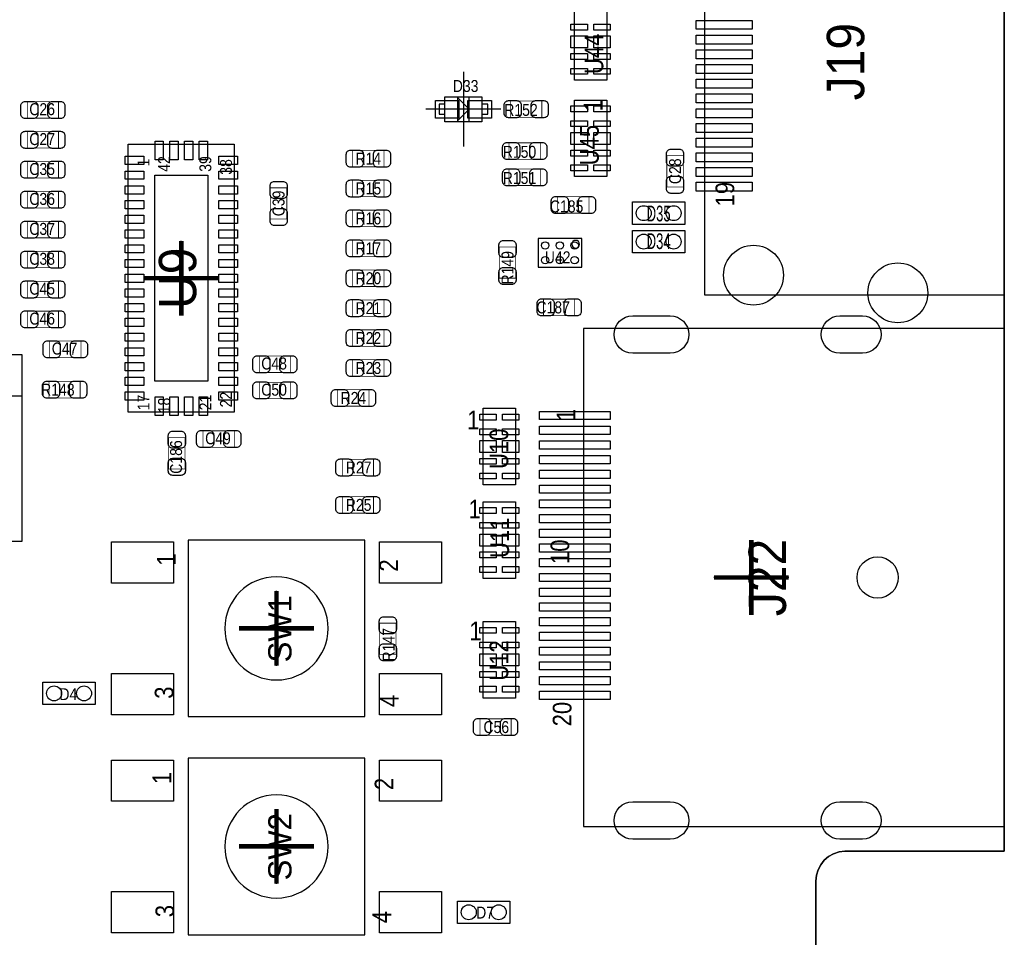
# Model space of a CAD drawing. Extents: x 0 to 170, y -5 to 120.
# Tile 12 of 13: x 136 to 170, y 73 to 104. Entities that reach past the tile are written whole.
import ezdxf
from ezdxf.enums import TextEntityAlignment as Align

# ---------------------------------------------------------------- set-up
doc = ezdxf.new("R2010")
doc.units = 0
for name, color, linetype in [('BG_OUTLINE', 3, 'CONTINUOUS'), ('PG_ASSEMBLY_TOP', 140, 'CONTINUOUS'), ('PG_BODY_CENTER', 211, 'CONTINUOUS'), ('PIN_TOP', 160, 'CONTINUOUS'), ('RD_ASSEMBLY_TOP', 140, 'CONTINUOUS')]:
    doc.layers.add(name, color=color, linetype=linetype)

msp = doc.modelspace()

# ---------------------------------------------------------------- linework, layer by layer
at = {"layer": 'BG_OUTLINE'}
msp.add_lwpolyline([(169.926, 0), (169.926, 39.77386), (164.5158, 39.77386, -0.414214), (163.5252, 40.76446), (163.5252, 44.26966, -0.406818), (164.5158, 45.28566), (169.926, 45.28566), (169.926, 70.5358), (164.5158, 70.5358, -0.414214), (163.5252, 71.5264), (163.5252, 75.0316, -0.406818), (164.5158, 76.0476), (169.926, 76.0476), (169.926, 119.888), (17.526, 119.888), (0, 119.888), (0, 0)], format="xyb", close=True, dxfattribs=at)
for points in [[(169.926, 119.888), (169.926, 76.0476)], [(169.926, 76.0476), (164.5158, 76.0476)], [(163.5252, 75.0316), (163.5252, 71.5264)]]:
    msp.add_lwpolyline(points, dxfattribs=at)
msp.add_lwpolyline([(164.5158, 76.0476, 0.406818), (163.5252, 75.0316)], format="xyb", dxfattribs=at)
at = {"layer": 'PG_ASSEMBLY_TOP'}
for points in [[(169.912792, 94.93377), (159.762698, 94.93377), (159.762698, 110.783878), (169.912792, 110.783878)], [(155.32989, 104.830372), (156.42971, 104.830372), (156.42971, 102.230428), (155.32989, 102.230428)], [(155.32989, 101.553772), (156.42971, 101.553772), (156.42971, 98.953828), (155.32989, 98.953828)], [(152.23109, 91.088972), (153.33091, 91.088972), (153.33091, 88.489028), (152.23109, 88.489028)], [(152.23109, 87.913972), (153.33091, 87.913972), (153.33091, 85.314028), (152.23109, 85.314028)], [(152.23109, 83.849972), (153.33091, 83.849972), (153.33091, 81.250028), (152.23109, 81.250028)]]:
    msp.add_lwpolyline(points, close=True, dxfattribs=at)
for points in [[(152.186894, 100.819458), (150.936706, 100.819458), (150.936706, 101.669342), (152.186894, 101.669342), (152.186894, 100.819458)], [(151.361902, 100.84435), (151.761698, 101.2444), (151.361902, 101.64445), (151.361902, 100.84435)], [(151.761698, 100.84435), (151.761698, 101.64445)], [(150.736808, 101.414326), (150.736808, 101.074474), (150.936706, 101.074474), (150.936706, 101.414326), (150.736808, 101.414326)], [(152.186894, 101.414326), (152.186894, 101.074474), (152.386792, 101.074474), (152.386792, 101.414326), (152.186894, 101.414326)], [(143.786098, 90.954098), (140.185902, 90.954098), (140.185902, 100.053902), (143.786098, 100.053902), (143.786098, 90.954098)], [(157.3022, 98.0948), (159.0802, 98.0948), (159.0802, 97.3328), (157.3022, 97.3328), (157.3022, 98.0948)], [(157.3022, 97.1296), (159.0802, 97.1296), (159.0802, 96.3676), (157.3022, 96.3676), (157.3022, 97.1296)], [(154.098498, 96.857566), (154.098498, 95.877634), (155.578302, 95.877634), (155.578302, 96.857566), (154.098498, 96.857566)], [(169.926, 76.892658), (169.926, 93.792802), (155.63596, 93.792802), (155.63596, 76.892658), (169.926, 76.892658)], [(131.6482, 92.9132), (136.5758, 92.9132), (136.5758, 86.5632), (131.6482, 86.5632), (131.6482, 92.9132)], [(131.6482, 91.5162), (136.5758, 91.5162)], [(148.215096, 80.618076), (148.215096, 86.612476), (142.220696, 86.612476), (142.220696, 80.618076), (148.215096, 80.618076)], [(137.287, 81.788), (139.065, 81.788), (139.065, 81.026), (137.287, 81.026), (137.287, 81.788)], [(148.215096, 73.214738), (148.215096, 79.209138), (142.220696, 79.209138), (142.220696, 73.214738), (148.215096, 73.214738)], [(153.142696, 73.595738), (151.364696, 73.595738), (151.364696, 74.357738), (153.142696, 74.357738), (153.142696, 73.595738)]]:
    msp.add_lwpolyline(points, dxfattribs=at)
at = {"layer": 'PG_ASSEMBLY_TOP', "const_width": 0.024892}
for points in [[(136.756902, 100.939092), (136.756902, 101.498908), (137.817098, 101.498908), (137.817098, 100.939092), (136.756902, 100.939092)], [(153.165302, 100.964492), (153.165302, 101.524308), (154.225498, 101.524308), (154.225498, 100.964492), (153.165302, 100.964492)], [(136.756902, 99.923092), (136.756902, 100.482908), (137.817098, 100.482908), (137.817098, 99.923092), (136.756902, 99.923092)], [(154.174698, 100.101908), (154.174698, 99.542092), (153.114502, 99.542092), (153.114502, 100.101908), (154.174698, 100.101908)], [(147.805902, 99.288092), (147.805902, 99.847908), (148.866098, 99.847908), (148.866098, 99.288092), (147.805902, 99.288092)], [(159.029908, 98.606102), (158.470092, 98.606102), (158.470092, 99.666298), (159.029908, 99.666298), (159.029908, 98.606102)], [(136.756902, 98.907092), (136.756902, 99.466908), (137.817098, 99.466908), (137.817098, 98.907092), (136.756902, 98.907092)], [(154.174698, 99.212908), (154.174698, 98.653092), (153.114502, 98.653092), (153.114502, 99.212908), (154.174698, 99.212908)], [(147.805902, 98.272092), (147.805902, 98.831908), (148.866098, 98.831908), (148.866098, 98.272092), (147.805902, 98.272092)], [(136.756902, 97.891092), (136.756902, 98.450908), (137.817098, 98.450908), (137.817098, 97.891092), (136.756902, 97.891092)], [(145.008092, 98.574098), (145.567908, 98.574098), (145.567908, 97.513902), (145.008092, 97.513902), (145.008092, 98.574098)], [(154.765502, 97.713292), (154.765502, 98.273108), (155.825698, 98.273108), (155.825698, 97.713292), (154.765502, 97.713292)], [(147.805902, 97.256092), (147.805902, 97.815908), (148.866098, 97.815908), (148.866098, 97.256092), (147.805902, 97.256092)], [(136.756902, 96.875092), (136.756902, 97.434908), (137.817098, 97.434908), (137.817098, 96.875092), (136.756902, 96.875092)], [(147.805902, 96.240092), (147.805902, 96.799908), (148.866098, 96.799908), (148.866098, 96.240092), (147.805902, 96.240092)], [(136.756902, 95.859092), (136.756902, 96.418908), (137.817098, 96.418908), (137.817098, 95.859092), (136.756902, 95.859092)], [(153.340308, 95.507302), (152.780492, 95.507302), (152.780492, 96.567498), (153.340308, 96.567498), (153.340308, 95.507302)], [(147.805902, 95.224092), (147.805902, 95.783908), (148.866098, 95.783908), (148.866098, 95.224092), (147.805902, 95.224092)], [(136.756902, 94.843092), (136.756902, 95.402908), (137.817098, 95.402908), (137.817098, 94.843092), (136.756902, 94.843092)], [(147.805902, 94.208092), (147.805902, 94.767908), (148.866098, 94.767908), (148.866098, 94.208092), (147.805902, 94.208092)], [(154.282902, 94.233492), (154.282902, 94.793308), (155.343098, 94.793308), (155.343098, 94.233492), (154.282902, 94.233492)], [(136.756902, 93.827092), (136.756902, 94.386908), (137.817098, 94.386908), (137.817098, 93.827092), (136.756902, 93.827092)], [(147.805902, 93.192092), (147.805902, 93.751908), (148.866098, 93.751908), (148.866098, 93.192092), (147.805902, 93.192092)], [(138.579098, 93.370908), (138.579098, 92.811092), (137.518902, 92.811092), (137.518902, 93.370908), (138.579098, 93.370908)], [(144.630902, 92.303092), (144.630902, 92.862908), (145.691098, 92.862908), (145.691098, 92.303092), (144.630902, 92.303092)], [(147.805902, 92.176092), (147.805902, 92.735908), (148.866098, 92.735908), (148.866098, 92.176092), (147.805902, 92.176092)], [(138.553698, 91.999308), (138.553698, 91.439492), (137.493502, 91.439492), (137.493502, 91.999308), (138.553698, 91.999308)], [(144.630902, 91.414092), (144.630902, 91.973908), (145.691098, 91.973908), (145.691098, 91.414092), (144.630902, 91.414092)], [(147.297902, 91.160092), (147.297902, 91.719908), (148.358098, 91.719908), (148.358098, 91.160092), (147.297902, 91.160092)], [(143.786098, 90.322908), (143.786098, 89.763092), (142.725902, 89.763092), (142.725902, 90.322908), (143.786098, 90.322908)], [(142.113508, 89.030302), (141.553692, 89.030302), (141.553692, 90.090498), (142.113508, 90.090498), (142.113508, 89.030302)], [(148.510498, 89.357708), (148.510498, 88.797892), (147.450302, 88.797892), (147.450302, 89.357708), (148.510498, 89.357708)], [(148.510498, 88.087708), (148.510498, 87.527892), (147.450302, 87.527892), (147.450302, 88.087708), (148.510498, 88.087708)], [(148.716492, 83.791298), (149.276308, 83.791298), (149.276308, 82.731102), (148.716492, 82.731102), (148.716492, 83.791298)], [(152.123902, 79.984092), (152.123902, 80.543908), (153.184098, 80.543908), (153.184098, 79.984092), (152.123902, 79.984092)]]:
    msp.add_lwpolyline(points, dxfattribs=at)
at = {"layer": 'PG_ASSEMBLY_TOP'}
msp.add_lwpolyline([(155.505404, 96.6597, 1), (155.243276, 96.6597, 1)], format="xyb", close=True, dxfattribs=at)
for points in [[(146.970496, 83.615276, 1), (143.465296, 83.615276, 1), (146.970496, 83.615276)], [(146.970496, 76.211938, 1), (143.465296, 76.211938, 1), (146.970496, 76.211938)]]:
    msp.add_lwpolyline(points, format="xyb", dxfattribs=at)
at = {"layer": 'PG_BODY_CENTER'}
for points in [[(151.5618, 102.5144), (151.5618, 99.9744)], [(152.8318, 101.2444), (150.2918, 101.2444)], [(141.986, 94.234), (141.986, 96.774)], [(143.256, 95.504), (140.716, 95.504)], [(161.335974, 84.07273), (161.335974, 86.61273)], [(162.605974, 85.34273), (160.065974, 85.34273)], [(145.217896, 82.345276), (145.217896, 84.885276)], [(146.487896, 83.615276), (143.947896, 83.615276)], [(145.217896, 74.941938), (145.217896, 77.481938)], [(146.487896, 76.211938), (143.947896, 76.211938)]]:
    msp.add_lwpolyline(points, dxfattribs=at)
at = {"layer": 'PG_BODY_CENTER', "const_width": 0.1524}
for points in [[(141.986, 94.234), (141.986, 96.774)], [(143.256, 95.504), (140.716, 95.504)], [(161.335974, 84.07273), (161.335974, 86.61273)], [(162.605974, 85.34273), (160.065974, 85.34273)], [(145.217896, 82.345276), (145.217896, 84.885276)], [(146.487896, 83.615276), (143.947896, 83.615276)], [(145.217896, 74.941938), (145.217896, 77.481938)], [(146.487896, 76.211938), (143.947896, 76.211938)]]:
    msp.add_lwpolyline(points, dxfattribs=at)
at = {"layer": 'PIN_TOP'}
for points in [[(155.215336, 104.130475), (155.774136, 104.130475), (155.774136, 103.930577), (155.215336, 103.930577)], [(155.985464, 104.130475), (156.544264, 104.130475), (156.544264, 103.930577), (155.985464, 103.930577)], [(161.365184, 103.956358), (159.460184, 103.956358), (159.460184, 104.261158), (161.365184, 104.261158)], [(155.215336, 103.7336), (155.774136, 103.7336), (155.774136, 103.3272), (155.215336, 103.3272)], [(155.985464, 103.7336), (156.544264, 103.7336), (156.544264, 103.3272), (155.985464, 103.3272)], [(161.365184, 103.456486), (159.460184, 103.456486), (159.460184, 103.761286), (161.365184, 103.761286)], [(155.215336, 103.130223), (155.774136, 103.130223), (155.774136, 102.930325), (155.215336, 102.930325)], [(155.985464, 103.130223), (156.544264, 103.130223), (156.544264, 102.930325), (155.985464, 102.930325)], [(161.365184, 102.95636), (159.460184, 102.95636), (159.460184, 103.26116), (161.365184, 103.26116)], [(155.215336, 102.630351), (155.774136, 102.630351), (155.774136, 102.430453), (155.215336, 102.430453)], [(155.985464, 102.630351), (156.544264, 102.630351), (156.544264, 102.430453), (155.985464, 102.430453)], [(161.365184, 102.456488), (159.460184, 102.456488), (159.460184, 102.761288), (161.365184, 102.761288)], [(161.365184, 101.956362), (159.460184, 101.956362), (159.460184, 102.261162), (161.365184, 102.261162)], [(161.365184, 101.45649), (159.460184, 101.45649), (159.460184, 101.76129), (161.365184, 101.76129)], [(151.41194, 101.544374), (151.41194, 100.944426), (150.61184, 100.944426), (150.61184, 101.544374)], [(152.51176, 101.544374), (152.51176, 100.944426), (151.71166, 100.944426), (151.71166, 101.544374)], [(155.215336, 101.353747), (155.774136, 101.353747), (155.774136, 101.153849), (155.215336, 101.153849)], [(155.985464, 101.353747), (156.544264, 101.353747), (156.544264, 101.153849), (155.985464, 101.153849)], [(161.365184, 100.956364), (159.460184, 100.956364), (159.460184, 101.261164), (161.365184, 101.261164)], [(155.215336, 100.853875), (155.774136, 100.853875), (155.774136, 100.653977), (155.215336, 100.653977)], [(155.985464, 100.853875), (156.544264, 100.853875), (156.544264, 100.653977), (155.985464, 100.653977)], [(161.365184, 100.456492), (159.460184, 100.456492), (159.460184, 100.761292), (161.365184, 100.761292)], [(155.215336, 100.457), (155.774136, 100.457), (155.774136, 100.0506), (155.215336, 100.0506)], [(155.985464, 100.457), (156.544264, 100.457), (156.544264, 100.0506), (155.985464, 100.0506)], [(141.375638, 100.161598), (141.375638, 99.526598), (141.096238, 99.526598), (141.096238, 100.161598)], [(141.875764, 100.161598), (141.875764, 99.526598), (141.596364, 99.526598), (141.596364, 100.161598)], [(142.375636, 100.161598), (142.375636, 99.526598), (142.096236, 99.526598), (142.096236, 100.161598)], [(142.875762, 100.161598), (142.875762, 99.526598), (142.596362, 99.526598), (142.596362, 100.161598)], [(161.365184, 99.956366), (159.460184, 99.956366), (159.460184, 100.261166), (161.365184, 100.261166)], [(140.07846, 99.643692), (140.71346, 99.643692), (140.71346, 99.364292), (140.07846, 99.364292)], [(143.89354, 99.364292), (143.25854, 99.364292), (143.25854, 99.643692), (143.89354, 99.643692)], [(155.215336, 99.853623), (155.774136, 99.853623), (155.774136, 99.653725), (155.215336, 99.653725)], [(155.985464, 99.853623), (156.544264, 99.853623), (156.544264, 99.653725), (155.985464, 99.653725)], [(161.365184, 99.456494), (159.460184, 99.456494), (159.460184, 99.761294), (161.365184, 99.761294)], [(155.215336, 99.353751), (155.774136, 99.353751), (155.774136, 99.153853), (155.215336, 99.153853)], [(155.985464, 99.353751), (156.544264, 99.353751), (156.544264, 99.153853), (155.985464, 99.153853)], [(140.07846, 99.14382), (140.71346, 99.14382), (140.71346, 98.86442), (140.07846, 98.86442)], [(142.886049, 92.004007), (141.085951, 92.004007), (141.085951, 99.003993), (142.886049, 99.003993)], [(143.89354, 98.86442), (143.25854, 98.86442), (143.25854, 99.14382), (143.89354, 99.14382)], [(161.365184, 98.956368), (159.460184, 98.956368), (159.460184, 99.261168), (161.365184, 99.261168)], [(140.07846, 98.643694), (140.71346, 98.643694), (140.71346, 98.364294), (140.07846, 98.364294)], [(143.89354, 98.364294), (143.25854, 98.364294), (143.25854, 98.643694), (143.89354, 98.643694)], [(161.365184, 98.456496), (159.460184, 98.456496), (159.460184, 98.761296), (161.365184, 98.761296)], [(140.07846, 98.143822), (140.71346, 98.143822), (140.71346, 97.864422), (140.07846, 97.864422)], [(143.89354, 97.864422), (143.25854, 97.864422), (143.25854, 98.143822), (143.89354, 98.143822)], [(140.07846, 97.643696), (140.71346, 97.643696), (140.71346, 97.364296), (140.07846, 97.364296)], [(143.89354, 97.364296), (143.25854, 97.364296), (143.25854, 97.643696), (143.89354, 97.643696)], [(140.07846, 97.143824), (140.71346, 97.143824), (140.71346, 96.864424), (140.07846, 96.864424)], [(143.89354, 96.864424), (143.25854, 96.864424), (143.25854, 97.143824), (143.89354, 97.143824)], [(140.07846, 96.643698), (140.71346, 96.643698), (140.71346, 96.364298), (140.07846, 96.364298)], [(143.89354, 96.364298), (143.25854, 96.364298), (143.25854, 96.643698), (143.89354, 96.643698)], [(140.07846, 96.143826), (140.71346, 96.143826), (140.71346, 95.864426), (140.07846, 95.864426)], [(143.89354, 95.864426), (143.25854, 95.864426), (143.25854, 96.143826), (143.89354, 96.143826)], [(140.07846, 95.6437), (140.71346, 95.6437), (140.71346, 95.3643), (140.07846, 95.3643)], [(143.89354, 95.3643), (143.25854, 95.3643), (143.25854, 95.6437), (143.89354, 95.6437)], [(140.07846, 95.143574), (140.71346, 95.143574), (140.71346, 94.864174), (140.07846, 94.864174)], [(143.89354, 94.864174), (143.25854, 94.864174), (143.25854, 95.143574), (143.89354, 95.143574)], [(140.07846, 94.643702), (140.71346, 94.643702), (140.71346, 94.364302), (140.07846, 94.364302)], [(143.89354, 94.364302), (143.25854, 94.364302), (143.25854, 94.643702), (143.89354, 94.643702)], [(140.07846, 94.143576), (140.71346, 94.143576), (140.71346, 93.864176), (140.07846, 93.864176)], [(143.89354, 93.864176), (143.25854, 93.864176), (143.25854, 94.143576), (143.89354, 94.143576)], [(140.07846, 93.643704), (140.71346, 93.643704), (140.71346, 93.364304), (140.07846, 93.364304)], [(143.89354, 93.364304), (143.25854, 93.364304), (143.25854, 93.643704), (143.89354, 93.643704)], [(140.07846, 93.143578), (140.71346, 93.143578), (140.71346, 92.864178), (140.07846, 92.864178)], [(143.89354, 92.864178), (143.25854, 92.864178), (143.25854, 93.143578), (143.89354, 93.143578)], [(140.07846, 92.643706), (140.71346, 92.643706), (140.71346, 92.364306), (140.07846, 92.364306)], [(143.89354, 92.364306), (143.25854, 92.364306), (143.25854, 92.643706), (143.89354, 92.643706)], [(140.07846, 92.14358), (140.71346, 92.14358), (140.71346, 91.86418), (140.07846, 91.86418)], [(143.89354, 91.86418), (143.25854, 91.86418), (143.25854, 92.14358), (143.89354, 92.14358)], [(140.07846, 91.643708), (140.71346, 91.643708), (140.71346, 91.364308), (140.07846, 91.364308)], [(143.89354, 91.364308), (143.25854, 91.364308), (143.25854, 91.643708), (143.89354, 91.643708)], [(141.096238, 90.846402), (141.096238, 91.481402), (141.375638, 91.481402), (141.375638, 90.846402)], [(141.596364, 90.846402), (141.596364, 91.481402), (141.875764, 91.481402), (141.875764, 90.846402)], [(142.096236, 90.846402), (142.096236, 91.481402), (142.375636, 91.481402), (142.375636, 90.846402)], [(142.596362, 90.846402), (142.596362, 91.481402), (142.875762, 91.481402), (142.875762, 90.846402)], [(154.145869, 90.9828), (156.545915, 90.9828), (156.545915, 90.702892), (154.145869, 90.702892)], [(152.116536, 90.888947), (152.675336, 90.888947), (152.675336, 90.689049), (152.116536, 90.689049)], [(152.886664, 90.888947), (153.445464, 90.888947), (153.445464, 90.689049), (152.886664, 90.689049)], [(152.116536, 90.389075), (152.675336, 90.389075), (152.675336, 90.189177), (152.116536, 90.189177)], [(152.886664, 90.389075), (153.445464, 90.389075), (153.445464, 90.189177), (152.886664, 90.189177)], [(154.145869, 90.482674), (156.545915, 90.482674), (156.545915, 90.202766), (154.145869, 90.202766)], [(152.116536, 89.9922), (152.675336, 89.9922), (152.675336, 89.5858), (152.116536, 89.5858)], [(152.886664, 89.9922), (153.445464, 89.9922), (153.445464, 89.5858), (152.886664, 89.5858)], [(154.145869, 89.982802), (156.545915, 89.982802), (156.545915, 89.702894), (154.145869, 89.702894)], [(152.116536, 89.388823), (152.675336, 89.388823), (152.675336, 89.188925), (152.116536, 89.188925)], [(152.886664, 89.388823), (153.445464, 89.388823), (153.445464, 89.188925), (152.886664, 89.188925)], [(154.145869, 89.482676), (156.545915, 89.482676), (156.545915, 89.202768), (154.145869, 89.202768)], [(154.145869, 88.982804), (156.545915, 88.982804), (156.545915, 88.702896), (154.145869, 88.702896)], [(152.116536, 88.888951), (152.675336, 88.888951), (152.675336, 88.689053), (152.116536, 88.689053)], [(152.886664, 88.888951), (153.445464, 88.888951), (153.445464, 88.689053), (152.886664, 88.689053)], [(154.145869, 88.482678), (156.545915, 88.482678), (156.545915, 88.20277), (154.145869, 88.20277)], [(154.145869, 87.982806), (156.545915, 87.982806), (156.545915, 87.702898), (154.145869, 87.702898)], [(152.116536, 87.713947), (152.675336, 87.713947), (152.675336, 87.514049), (152.116536, 87.514049)], [(152.886664, 87.713947), (153.445464, 87.713947), (153.445464, 87.514049), (152.886664, 87.514049)], [(154.145869, 87.48268), (156.545915, 87.48268), (156.545915, 87.202772), (154.145869, 87.202772)], [(152.116536, 87.214075), (152.675336, 87.214075), (152.675336, 87.014177), (152.116536, 87.014177)], [(152.886664, 87.214075), (153.445464, 87.214075), (153.445464, 87.014177), (152.886664, 87.014177)], [(154.145869, 86.982808), (156.545915, 86.982808), (156.545915, 86.7029), (154.145869, 86.7029)], [(152.116536, 86.8172), (152.675336, 86.8172), (152.675336, 86.4108), (152.116536, 86.4108)], [(152.886664, 86.8172), (153.445464, 86.8172), (153.445464, 86.4108), (152.886664, 86.4108)], [(141.725396, 86.548976), (141.725396, 85.151976), (139.617196, 85.151976), (139.617196, 86.548976)], [(150.818596, 86.548976), (150.818596, 85.151976), (148.710396, 85.151976), (148.710396, 86.548976)], [(154.145869, 86.482682), (156.545915, 86.482682), (156.545915, 86.202774), (154.145869, 86.202774)], [(152.116536, 86.213823), (152.675336, 86.213823), (152.675336, 86.013925), (152.116536, 86.013925)], [(152.886664, 86.213823), (153.445464, 86.213823), (153.445464, 86.013925), (152.886664, 86.013925)], [(154.145869, 85.98281), (156.545915, 85.98281), (156.545915, 85.702902), (154.145869, 85.702902)], [(152.116536, 85.713951), (152.675336, 85.713951), (152.675336, 85.514053), (152.116536, 85.514053)], [(152.886664, 85.713951), (153.445464, 85.713951), (153.445464, 85.514053), (152.886664, 85.514053)], [(154.145869, 85.482684), (156.545915, 85.482684), (156.545915, 85.202776), (154.145869, 85.202776)], [(154.145869, 84.982558), (156.545915, 84.982558), (156.545915, 84.70265), (154.145869, 84.70265)], [(154.145869, 84.482686), (156.545915, 84.482686), (156.545915, 84.202778), (154.145869, 84.202778)], [(154.145869, 83.98256), (156.545915, 83.98256), (156.545915, 83.702652), (154.145869, 83.702652)], [(152.116536, 83.649947), (152.675336, 83.649947), (152.675336, 83.450049), (152.116536, 83.450049)], [(152.886664, 83.649947), (153.445464, 83.649947), (153.445464, 83.450049), (152.886664, 83.450049)], [(154.145869, 83.482688), (156.545915, 83.482688), (156.545915, 83.20278), (154.145869, 83.20278)], [(152.116536, 83.150075), (152.675336, 83.150075), (152.675336, 82.950177), (152.116536, 82.950177)], [(152.886664, 83.150075), (153.445464, 83.150075), (153.445464, 82.950177), (152.886664, 82.950177)], [(154.145869, 82.982562), (156.545915, 82.982562), (156.545915, 82.702654), (154.145869, 82.702654)], [(152.116536, 82.7532), (152.675336, 82.7532), (152.675336, 82.3468), (152.116536, 82.3468)], [(152.886664, 82.7532), (153.445464, 82.7532), (153.445464, 82.3468), (152.886664, 82.3468)], [(154.145869, 82.48269), (156.545915, 82.48269), (156.545915, 82.202782), (154.145869, 82.202782)], [(141.725396, 82.078576), (141.725396, 80.681576), (139.617196, 80.681576), (139.617196, 82.078576)], [(150.818596, 82.078576), (150.818596, 80.681576), (148.710396, 80.681576), (148.710396, 82.078576)], [(152.116536, 82.149823), (152.675336, 82.149823), (152.675336, 81.949925), (152.116536, 81.949925)], [(152.886664, 82.149823), (153.445464, 82.149823), (153.445464, 81.949925), (152.886664, 81.949925)], [(154.145869, 81.982564), (156.545915, 81.982564), (156.545915, 81.702656), (154.145869, 81.702656)], [(152.116536, 81.649951), (152.675336, 81.649951), (152.675336, 81.450053), (152.116536, 81.450053)], [(152.886664, 81.649951), (153.445464, 81.649951), (153.445464, 81.450053), (152.886664, 81.450053)], [(154.145869, 81.482692), (156.545915, 81.482692), (156.545915, 81.202784), (154.145869, 81.202784)], [(141.725396, 79.145638), (141.725396, 77.748638), (139.617196, 77.748638), (139.617196, 79.145638)], [(150.818596, 79.145638), (150.818596, 77.748638), (148.710396, 77.748638), (148.710396, 79.145638)], [(141.725396, 74.675238), (141.725396, 73.278238), (139.617196, 73.278238), (139.617196, 74.675238)], [(150.818596, 74.675238), (150.818596, 73.278238), (148.710396, 73.278238), (148.710396, 74.675238)]]:
    msp.add_lwpolyline(points, close=True, dxfattribs=at)
for points in [[(136.687052, 101.509068), (136.96696, 101.509068, -0.414846), (137.117074, 101.358954), (137.117074, 101.079046, -0.414846), (136.96696, 100.928932), (136.687052, 100.928932, -0.414846), (136.536938, 101.079046), (136.536938, 101.358954, -0.414846)], [(137.886948, 100.928932), (137.60704, 100.928932, -0.414846), (137.456926, 101.079046), (137.456926, 101.358954, -0.414846), (137.60704, 101.509068), (137.886948, 101.509068, -0.414846), (138.037062, 101.358954), (138.037062, 101.079046, -0.414846)], [(153.095452, 101.534468), (153.37536, 101.534468, -0.414846), (153.525474, 101.384354), (153.525474, 101.104446, -0.414846), (153.37536, 100.954332), (153.095452, 100.954332, -0.414846), (152.945338, 101.104446), (152.945338, 101.384354, -0.414846)], [(154.295348, 100.954332), (154.01544, 100.954332, -0.414846), (153.865326, 101.104446), (153.865326, 101.384354, -0.414846), (154.01544, 101.534468), (154.295348, 101.534468, -0.414846), (154.445462, 101.384354), (154.445462, 101.104446, -0.414846)], [(136.687052, 100.493068), (136.96696, 100.493068, -0.414846), (137.117074, 100.342954), (137.117074, 100.063046, -0.414846), (136.96696, 99.912932), (136.687052, 99.912932, -0.414846), (136.536938, 100.063046), (136.536938, 100.342954, -0.414846)], [(137.886948, 99.912932), (137.60704, 99.912932, -0.414846), (137.456926, 100.063046), (137.456926, 100.342954, -0.414846), (137.60704, 100.493068), (137.886948, 100.493068, -0.414846), (138.037062, 100.342954), (138.037062, 100.063046, -0.414846)], [(153.044652, 100.112068), (153.32456, 100.112068, -0.414846), (153.474674, 99.961954), (153.474674, 99.682046, -0.414846), (153.32456, 99.531932), (153.044652, 99.531932, -0.414846), (152.894538, 99.682046), (152.894538, 99.961954, -0.414846)], [(154.244548, 99.531932), (153.96464, 99.531932, -0.414846), (153.814526, 99.682046), (153.814526, 99.961954, -0.414846), (153.96464, 100.112068), (154.244548, 100.112068, -0.414846), (154.394662, 99.961954), (154.394662, 99.682046, -0.414846)], [(147.736052, 99.858068), (148.01596, 99.858068, -0.414846), (148.166074, 99.707954), (148.166074, 99.428046, -0.414846), (148.01596, 99.277932), (147.736052, 99.277932, -0.414846), (147.585938, 99.428046), (147.585938, 99.707954, -0.414846)], [(148.935948, 99.277932), (148.65604, 99.277932, -0.414846), (148.505926, 99.428046), (148.505926, 99.707954, -0.414846), (148.65604, 99.858068), (148.935948, 99.858068, -0.414846), (149.086062, 99.707954), (149.086062, 99.428046, -0.414846)], [(159.040068, 99.736148), (159.040068, 99.45624, -0.414846), (158.889954, 99.306126), (158.610046, 99.306126, -0.414846), (158.459932, 99.45624), (158.459932, 99.736148, -0.414846), (158.610046, 99.886262), (158.889954, 99.886262, -0.414846)], [(136.687052, 99.477068), (136.96696, 99.477068, -0.414846), (137.117074, 99.326954), (137.117074, 99.047046, -0.414846), (136.96696, 98.896932), (136.687052, 98.896932, -0.414846), (136.536938, 99.047046), (136.536938, 99.326954, -0.414846)], [(137.886948, 98.896932), (137.60704, 98.896932, -0.414846), (137.456926, 99.047046), (137.456926, 99.326954, -0.414846), (137.60704, 99.477068), (137.886948, 99.477068, -0.414846), (138.037062, 99.326954), (138.037062, 99.047046, -0.414846)], [(153.044652, 99.223068), (153.32456, 99.223068, -0.414846), (153.474674, 99.072954), (153.474674, 98.793046, -0.414846), (153.32456, 98.642932), (153.044652, 98.642932, -0.414846), (152.894538, 98.793046), (152.894538, 99.072954, -0.414846)], [(154.244548, 98.642932), (153.96464, 98.642932, -0.414846), (153.814526, 98.793046), (153.814526, 99.072954, -0.414846), (153.96464, 99.223068), (154.244548, 99.223068, -0.414846), (154.394662, 99.072954), (154.394662, 98.793046, -0.414846)], [(158.459932, 98.536252), (158.459932, 98.81616, -0.414846), (158.610046, 98.966274), (158.889954, 98.966274, -0.414846), (159.040068, 98.81616), (159.040068, 98.536252, -0.414846), (158.889954, 98.386138), (158.610046, 98.386138, -0.414846)], [(145.578068, 98.643948), (145.578068, 98.36404, -0.414846), (145.427954, 98.213926), (145.148046, 98.213926, -0.414846), (144.997932, 98.36404), (144.997932, 98.643948, -0.414846), (145.148046, 98.794062), (145.427954, 98.794062, -0.414846)], [(147.736052, 98.842068), (148.01596, 98.842068, -0.414846), (148.166074, 98.691954), (148.166074, 98.412046, -0.414846), (148.01596, 98.261932), (147.736052, 98.261932, -0.414846), (147.585938, 98.412046), (147.585938, 98.691954, -0.414846)], [(148.935948, 98.261932), (148.65604, 98.261932, -0.414846), (148.505926, 98.412046), (148.505926, 98.691954, -0.414846), (148.65604, 98.842068), (148.935948, 98.842068, -0.414846), (149.086062, 98.691954), (149.086062, 98.412046, -0.414846)], [(136.687052, 98.461068), (136.96696, 98.461068, -0.414846), (137.117074, 98.310954), (137.117074, 98.031046, -0.414846), (136.96696, 97.880932), (136.687052, 97.880932, -0.414846), (136.536938, 98.031046), (136.536938, 98.310954, -0.414846)], [(137.886948, 97.880932), (137.60704, 97.880932, -0.414846), (137.456926, 98.031046), (137.456926, 98.310954, -0.414846), (137.60704, 98.461068), (137.886948, 98.461068, -0.414846), (138.037062, 98.310954), (138.037062, 98.031046, -0.414846)], [(154.695652, 98.283268), (154.97556, 98.283268, -0.414846), (155.125674, 98.133154), (155.125674, 97.853246, -0.414846), (154.97556, 97.703132), (154.695652, 97.703132, -0.414846), (154.545538, 97.853246), (154.545538, 98.133154, -0.414846)], [(155.895548, 97.703132), (155.61564, 97.703132, -0.414846), (155.465526, 97.853246), (155.465526, 98.133154, -0.414846), (155.61564, 98.283268), (155.895548, 98.283268, -0.414846), (156.045662, 98.133154), (156.045662, 97.853246, -0.414846)], [(144.997932, 97.444052), (144.997932, 97.72396, -0.414846), (145.148046, 97.874074), (145.427954, 97.874074, -0.414846), (145.578068, 97.72396), (145.578068, 97.444052, -0.414846), (145.427954, 97.293938), (145.148046, 97.293938, -0.414846)], [(147.736052, 97.826068), (148.01596, 97.826068, -0.414846), (148.166074, 97.675954), (148.166074, 97.396046, -0.414846), (148.01596, 97.245932), (147.736052, 97.245932, -0.414846), (147.585938, 97.396046), (147.585938, 97.675954, -0.414846)], [(148.935948, 97.245932), (148.65604, 97.245932, -0.414846), (148.505926, 97.396046), (148.505926, 97.675954, -0.414846), (148.65604, 97.826068), (148.935948, 97.826068, -0.414846), (149.086062, 97.675954), (149.086062, 97.396046, -0.414846)], [(136.687052, 97.445068), (136.96696, 97.445068, -0.414846), (137.117074, 97.294954), (137.117074, 97.015046, -0.414846), (136.96696, 96.864932), (136.687052, 96.864932, -0.414846), (136.536938, 97.015046), (136.536938, 97.294954, -0.414846)], [(137.886948, 96.864932), (137.60704, 96.864932, -0.414846), (137.456926, 97.015046), (137.456926, 97.294954, -0.414846), (137.60704, 97.445068), (137.886948, 97.445068, -0.414846), (138.037062, 97.294954), (138.037062, 97.015046, -0.414846)], [(147.736052, 96.810068), (148.01596, 96.810068, -0.414846), (148.166074, 96.659954), (148.166074, 96.380046, -0.414846), (148.01596, 96.229932), (147.736052, 96.229932, -0.414846), (147.585938, 96.380046), (147.585938, 96.659954, -0.414846)], [(148.935948, 96.229932), (148.65604, 96.229932, -0.414846), (148.505926, 96.380046), (148.505926, 96.659954, -0.414846), (148.65604, 96.810068), (148.935948, 96.810068, -0.414846), (149.086062, 96.659954), (149.086062, 96.380046, -0.414846)], [(153.350468, 96.637348), (153.350468, 96.35744, -0.414846), (153.200354, 96.207326), (152.920446, 96.207326, -0.414846), (152.770332, 96.35744), (152.770332, 96.637348, -0.414846), (152.920446, 96.787462), (153.200354, 96.787462, -0.414846)], [(136.687052, 96.429068), (136.96696, 96.429068, -0.414846), (137.117074, 96.278954), (137.117074, 95.999046, -0.414846), (136.96696, 95.848932), (136.687052, 95.848932, -0.414846), (136.536938, 95.999046), (136.536938, 96.278954, -0.414846)], [(137.886948, 95.848932), (137.60704, 95.848932, -0.414846), (137.456926, 95.999046), (137.456926, 96.278954, -0.414846), (137.60704, 96.429068), (137.886948, 96.429068, -0.414846), (138.037062, 96.278954), (138.037062, 95.999046, -0.414846)], [(147.736052, 95.794068), (148.01596, 95.794068, -0.414846), (148.166074, 95.643954), (148.166074, 95.364046, -0.414846), (148.01596, 95.213932), (147.736052, 95.213932, -0.414846), (147.585938, 95.364046), (147.585938, 95.643954, -0.414846)], [(148.935948, 95.213932), (148.65604, 95.213932, -0.414846), (148.505926, 95.364046), (148.505926, 95.643954, -0.414846), (148.65604, 95.794068), (148.935948, 95.794068, -0.414846), (149.086062, 95.643954), (149.086062, 95.364046, -0.414846)], [(152.770332, 95.437452), (152.770332, 95.71736, -0.414846), (152.920446, 95.867474), (153.200354, 95.867474, -0.414846), (153.350468, 95.71736), (153.350468, 95.437452, -0.414846), (153.200354, 95.287338), (152.920446, 95.287338, -0.414846)], [(136.687052, 95.413068), (136.96696, 95.413068, -0.414846), (137.117074, 95.262954), (137.117074, 94.983046, -0.414846), (136.96696, 94.832932), (136.687052, 94.832932, -0.414846), (136.536938, 94.983046), (136.536938, 95.262954, -0.414846)], [(137.886948, 94.832932), (137.60704, 94.832932, -0.414846), (137.456926, 94.983046), (137.456926, 95.262954, -0.414846), (137.60704, 95.413068), (137.886948, 95.413068, -0.414846), (138.037062, 95.262954), (138.037062, 94.983046, -0.414846)], [(147.736052, 94.778068), (148.01596, 94.778068, -0.414846), (148.166074, 94.627954), (148.166074, 94.348046, -0.414846), (148.01596, 94.197932), (147.736052, 94.197932, -0.414846), (147.585938, 94.348046), (147.585938, 94.627954, -0.414846)], [(148.935948, 94.197932), (148.65604, 94.197932, -0.414846), (148.505926, 94.348046), (148.505926, 94.627954, -0.414846), (148.65604, 94.778068), (148.935948, 94.778068, -0.414846), (149.086062, 94.627954), (149.086062, 94.348046, -0.414846)], [(154.213052, 94.803468), (154.49296, 94.803468, -0.414846), (154.643074, 94.653354), (154.643074, 94.373446, -0.414846), (154.49296, 94.223332), (154.213052, 94.223332, -0.414846), (154.062938, 94.373446), (154.062938, 94.653354, -0.414846)], [(155.412948, 94.223332), (155.13304, 94.223332, -0.414846), (154.982926, 94.373446), (154.982926, 94.653354, -0.414846), (155.13304, 94.803468), (155.412948, 94.803468, -0.414846), (155.563062, 94.653354), (155.563062, 94.373446, -0.414846)], [(136.687052, 94.397068), (136.96696, 94.397068, -0.414846), (137.117074, 94.246954), (137.117074, 93.967046, -0.414846), (136.96696, 93.816932), (136.687052, 93.816932, -0.414846), (136.536938, 93.967046), (136.536938, 94.246954, -0.414846)], [(137.886948, 93.816932), (137.60704, 93.816932, -0.414846), (137.456926, 93.967046), (137.456926, 94.246954, -0.414846), (137.60704, 94.397068), (137.886948, 94.397068, -0.414846), (138.037062, 94.246954), (138.037062, 93.967046, -0.414846)], [(157.31109, 94.22765), (158.58109, 94.22765, -1), (158.58109, 92.95765), (157.31109, 92.95765, -1)], [(164.344858, 94.22765), (165.106858, 94.22765, -1), (165.106858, 92.95765), (164.344858, 92.95765, -1)], [(147.736052, 93.762068), (148.01596, 93.762068, -0.414846), (148.166074, 93.611954), (148.166074, 93.332046, -0.414846), (148.01596, 93.181932), (147.736052, 93.181932, -0.414846), (147.585938, 93.332046), (147.585938, 93.611954, -0.414846)], [(148.935948, 93.181932), (148.65604, 93.181932, -0.414846), (148.505926, 93.332046), (148.505926, 93.611954, -0.414846), (148.65604, 93.762068), (148.935948, 93.762068, -0.414846), (149.086062, 93.611954), (149.086062, 93.332046, -0.414846)], [(137.449052, 93.381068), (137.72896, 93.381068, -0.414846), (137.879074, 93.230954), (137.879074, 92.951046, -0.414846), (137.72896, 92.800932), (137.449052, 92.800932, -0.414846), (137.298938, 92.951046), (137.298938, 93.230954, -0.414846)], [(138.648948, 92.800932), (138.36904, 92.800932, -0.414846), (138.218926, 92.951046), (138.218926, 93.230954, -0.414846), (138.36904, 93.381068), (138.648948, 93.381068, -0.414846), (138.799062, 93.230954), (138.799062, 92.951046, -0.414846)], [(144.561052, 92.873068), (144.84096, 92.873068, -0.414846), (144.991074, 92.722954), (144.991074, 92.443046, -0.414846), (144.84096, 92.292932), (144.561052, 92.292932, -0.414846), (144.410938, 92.443046), (144.410938, 92.722954, -0.414846)], [(145.760948, 92.292932), (145.48104, 92.292932, -0.414846), (145.330926, 92.443046), (145.330926, 92.722954, -0.414846), (145.48104, 92.873068), (145.760948, 92.873068, -0.414846), (145.911062, 92.722954), (145.911062, 92.443046, -0.414846)], [(147.736052, 92.746068), (148.01596, 92.746068, -0.414846), (148.166074, 92.595954), (148.166074, 92.316046, -0.414846), (148.01596, 92.165932), (147.736052, 92.165932, -0.414846), (147.585938, 92.316046), (147.585938, 92.595954, -0.414846)], [(148.935948, 92.165932), (148.65604, 92.165932, -0.414846), (148.505926, 92.316046), (148.505926, 92.595954, -0.414846), (148.65604, 92.746068), (148.935948, 92.746068, -0.414846), (149.086062, 92.595954), (149.086062, 92.316046, -0.414846)], [(137.423652, 92.009468), (137.70356, 92.009468, -0.414846), (137.853674, 91.859354), (137.853674, 91.579446, -0.414846), (137.70356, 91.429332), (137.423652, 91.429332, -0.414846), (137.273538, 91.579446), (137.273538, 91.859354, -0.414846)], [(138.623548, 91.429332), (138.34364, 91.429332, -0.414846), (138.193526, 91.579446), (138.193526, 91.859354, -0.414846), (138.34364, 92.009468), (138.623548, 92.009468, -0.414846), (138.773662, 91.859354), (138.773662, 91.579446, -0.414846)], [(144.561052, 91.984068), (144.84096, 91.984068, -0.414846), (144.991074, 91.833954), (144.991074, 91.554046, -0.414846), (144.84096, 91.403932), (144.561052, 91.403932, -0.414846), (144.410938, 91.554046), (144.410938, 91.833954, -0.414846)], [(145.760948, 91.403932), (145.48104, 91.403932, -0.414846), (145.330926, 91.554046), (145.330926, 91.833954, -0.414846), (145.48104, 91.984068), (145.760948, 91.984068, -0.414846), (145.911062, 91.833954), (145.911062, 91.554046, -0.414846)], [(147.228052, 91.730068), (147.50796, 91.730068, -0.414846), (147.658074, 91.579954), (147.658074, 91.300046, -0.414846), (147.50796, 91.149932), (147.228052, 91.149932, -0.414846), (147.077938, 91.300046), (147.077938, 91.579954, -0.414846)], [(148.427948, 91.149932), (148.14804, 91.149932, -0.414846), (147.997926, 91.300046), (147.997926, 91.579954, -0.414846), (148.14804, 91.730068), (148.427948, 91.730068, -0.414846), (148.578062, 91.579954), (148.578062, 91.300046, -0.414846)], [(142.123668, 90.160348), (142.123668, 89.88044, -0.414846), (141.973554, 89.730326), (141.693646, 89.730326, -0.414846), (141.543532, 89.88044), (141.543532, 90.160348, -0.414846), (141.693646, 90.310462), (141.973554, 90.310462, -0.414846)], [(142.656052, 90.333068), (142.93596, 90.333068, -0.414846), (143.086074, 90.182954), (143.086074, 89.903046, -0.414846), (142.93596, 89.752932), (142.656052, 89.752932, -0.414846), (142.505938, 89.903046), (142.505938, 90.182954, -0.414846)], [(143.855948, 89.752932), (143.57604, 89.752932, -0.414846), (143.425926, 89.903046), (143.425926, 90.182954, -0.414846), (143.57604, 90.333068), (143.855948, 90.333068, -0.414846), (144.006062, 90.182954), (144.006062, 89.903046, -0.414846)], [(141.543532, 88.960452), (141.543532, 89.24036, -0.414846), (141.693646, 89.390474), (141.973554, 89.390474, -0.414846), (142.123668, 89.24036), (142.123668, 88.960452, -0.414846), (141.973554, 88.810338), (141.693646, 88.810338, -0.414846)], [(147.380452, 89.367868), (147.66036, 89.367868, -0.414846), (147.810474, 89.217754), (147.810474, 88.937846, -0.414846), (147.66036, 88.787732), (147.380452, 88.787732, -0.414846), (147.230338, 88.937846), (147.230338, 89.217754, -0.414846)], [(148.580348, 88.787732), (148.30044, 88.787732, -0.414846), (148.150326, 88.937846), (148.150326, 89.217754, -0.414846), (148.30044, 89.367868), (148.580348, 89.367868, -0.414846), (148.730462, 89.217754), (148.730462, 88.937846, -0.414846)], [(147.380452, 88.097868), (147.66036, 88.097868, -0.414846), (147.810474, 87.947754), (147.810474, 87.667846, -0.414846), (147.66036, 87.517732), (147.380452, 87.517732, -0.414846), (147.230338, 87.667846), (147.230338, 87.947754, -0.414846)], [(148.580348, 87.517732), (148.30044, 87.517732, -0.414846), (148.150326, 87.667846), (148.150326, 87.947754, -0.414846), (148.30044, 88.097868), (148.580348, 88.097868, -0.414846), (148.730462, 87.947754), (148.730462, 87.667846, -0.414846)], [(149.286468, 83.861148), (149.286468, 83.58124, -0.414846), (149.136354, 83.431126), (148.856446, 83.431126, -0.414846), (148.706332, 83.58124), (148.706332, 83.861148, -0.414846), (148.856446, 84.011262), (149.136354, 84.011262, -0.414846)], [(148.706332, 82.661252), (148.706332, 82.94116, -0.414846), (148.856446, 83.091274), (149.136354, 83.091274, -0.414846), (149.286468, 82.94116), (149.286468, 82.661252, -0.414846), (149.136354, 82.511138), (148.856446, 82.511138, -0.414846)], [(152.054052, 80.554068), (152.33396, 80.554068, -0.414846), (152.484074, 80.403954), (152.484074, 80.124046, -0.414846), (152.33396, 79.973932), (152.054052, 79.973932, -0.414846), (151.903938, 80.124046), (151.903938, 80.403954, -0.414846)], [(153.253948, 79.973932), (152.97404, 79.973932, -0.414846), (152.823926, 80.124046), (152.823926, 80.403954, -0.414846), (152.97404, 80.554068), (153.253948, 80.554068, -0.414846), (153.404062, 80.403954), (153.404062, 80.124046, -0.414846)], [(157.31109, 77.72781), (158.58109, 77.72781, -1), (158.58109, 76.45781), (157.31109, 76.45781, -1)], [(164.344858, 77.72781), (165.106858, 77.72781, -1), (165.106858, 76.45781), (164.344858, 76.45781, -1)]]:
    msp.add_lwpolyline(points, format="xyb", close=True, dxfattribs=at)
for centre, radius in [((157.6832, 97.7138), 0.254), ((158.6992, 97.7138), 0.254), ((157.6832, 96.7486), 0.254), ((158.6992, 96.7486), 0.254), ((154.338274, 96.617536), 0.127), ((154.8384, 96.617536), 0.127), ((155.338526, 96.617536), 0.127), ((161.412682, 95.608902), 1.016), ((154.338274, 96.117664), 0.127), ((154.8384, 96.117664), 0.127), ((155.338526, 96.117664), 0.127), ((166.31285, 95.0087), 1.016), ((165.626034, 85.34273), 0.700024), ((137.668, 81.407), 0.254), ((138.684, 81.407), 0.254), ((151.745696, 73.976738), 0.254), ((152.761696, 73.976738), 0.254)]:
    msp.add_circle(centre, radius, dxfattribs=at)

# ---------------------------------------------------------------- texts
at = {"layer": 'PG_ASSEMBLY_TOP'}
for s, height, width, p in [('1', 0.635, 0.88, (156.2862, 101.1682)), ('42', 0.4064, 0.875, (141.606016, 99.118928)), ('39', 0.4064, 0.875, (143.006064, 99.118928)), ('1', 0.4064, 0.875, (140.905992, 99.299014)), ('38', 0.4064, 0.875, (143.706088, 99.019106)), ('19', 0.635, 0.88, (160.7566, 97.9424)), ('22', 0.4064, 0.875, (143.706088, 91.118944)), ('17', 0.4064, 0.875, (140.905992, 91.018868)), ('18', 0.4064, 0.875, (141.606016, 90.918792)), ('21', 0.4064, 0.875, (143.006064, 91.018868)), ('1', 0.635, 0.88, (155.3591, 90.6526)), ('10', 0.635, 0.88, (155.1559, 85.8012)), ('20', 0.635, 0.88, (155.2321, 80.2894))]:
    msp.add_text(s, height=height, rotation=90, dxfattribs=dict(at, width=width)).set_placement(p)
at = {"layer": 'PG_ASSEMBLY_TOP', "width": 0.88}
for p in [(151.6888, 90.3732), (151.7396, 87.3506), (151.765, 83.2104)]:
    msp.add_text('1', height=0.635, dxfattribs=at).set_placement(p)
for s, p in [('1', (141.7955, 85.9536)), ('2', (149.3393, 85.7504)), ('3', (141.7193, 81.4324)), ('4', (149.3647, 81.153)), ('1', (141.6431, 78.5368)), ('2', (149.1869, 78.3336)), ('3', (141.7447, 74.0156)), ('4', (149.1107, 73.8124))]:
    msp.add_text(s, height=0.635, rotation=90, dxfattribs=at).set_placement(p, align=Align.CENTER)
at = {"layer": 'RD_ASSEMBLY_TOP'}
for s, height, width, p in [('J19', 1.27, 0.96, (165.170612, 102.858824)), ('U44', 0.635, 0.88, (156.3116, 103.124)), ('U45', 0.635, 0.88, (156.1592, 100.0252)), ('C28', 0.4064, 0.875, (158.9532, 99.1362)), ('C39', 0.4064, 0.875, (145.4912, 98.044)), ('U9', 1.27, 0.96, (142.494, 95.504)), ('R149', 0.4064, 0.875, (153.2636, 95.8596)), ('U10', 0.635, 0.88, (153.0858, 89.7128)), ('C186', 0.4064, 0.875, (142.0114, 89.4334)), ('U11', 0.635, 0.88, (153.1112, 86.6902)), ('J22', 1.27, 0.96, (162.515804, 85.34273)), ('R147', 0.4064, 0.875, (149.225, 83.058)), ('U12', 0.635, 0.88, (153.0858, 82.5246))]:
    msp.add_text(s, height=height, rotation=90, dxfattribs=dict(at, width=width)).set_placement(p, align=Align.CENTER)
for s, height, width, p in [('D33', 0.4064, 0.875, (151.638, 101.8286)), ('C26', 0.4064, 0.875, (137.2616, 101.0412)), ('R152', 0.4064, 0.875, (153.5176, 101.0158)), ('C27', 0.4064, 0.875, (137.2616, 100.0252)), ('R150', 0.4064, 0.875, (153.4668, 99.5934)), ('R14', 0.4064, 0.875, (148.336, 99.3648)), ('C35', 0.4064, 0.875, (137.2616, 99.0092)), ('R151', 0.4064, 0.875, (153.4668, 98.7044)), ('R15', 0.4064, 0.875, (148.336, 98.3488)), ('C36', 0.4064, 0.875, (137.2616, 97.9932)), ('C185', 0.4064, 0.875, (155.067, 97.7392)), ('D35', 0.5334, 0.619048, (158.1912, 97.4344)), ('R16', 0.4064, 0.875, (148.336, 97.3328)), ('C37', 0.4064, 0.875, (137.2616, 96.9772)), ('D34', 0.5334, 0.619048, (158.1912, 96.4946)), ('R17', 0.4064, 0.875, (148.336, 96.3168)), ('C38', 0.4064, 0.875, (137.2616, 95.9612)), ('U42', 0.4064, 0.875, (154.7622, 96.012)), ('R20', 0.4064, 0.875, (148.336, 95.3008)), ('C45', 0.4064, 0.875, (137.2616, 94.9452)), ('R21', 0.4064, 0.875, (148.336, 94.2848)), ('C187', 0.4064, 0.875, (154.6098, 94.3102)), ('C46', 0.4064, 0.875, (137.2616, 93.9292)), ('R22', 0.4064, 0.875, (148.336, 93.2688)), ('C47', 0.4064, 0.875, (138.0236, 92.9132)), ('C48', 0.4064, 0.875, (145.1356, 92.4052)), ('R23', 0.4064, 0.875, (148.336, 92.2528)), ('R148', 0.4064, 0.875, (137.795, 91.5162)), ('C50', 0.4064, 0.875, (145.1356, 91.5162)), ('R24', 0.4064, 0.875, (147.828, 91.2368)), ('C49', 0.4064, 0.875, (143.2306, 89.8652)), ('R27', 0.4064, 0.875, (148.0058, 88.8746)), ('R25', 0.4064, 0.875, (148.0058, 87.6046)), ('D4', 0.4064, 0.875, (138.1506, 81.1784)), ('C56', 0.4064, 0.875, (152.6794, 80.0608)), ('D7', 0.4064, 0.875, (152.2984, 73.7616))]:
    msp.add_text(s, height=height, dxfattribs=dict(at, width=width)).set_placement(p, align=Align.CENTER)
for s, p in [('SW1', (145.725896, 83.602576)), ('SW2', (145.725896, 76.199238))]:
    msp.add_text(s, height=0.7874, rotation=90, dxfattribs=at).set_placement(p, align=Align.CENTER)

doc.saveas('drawing.dxf')
